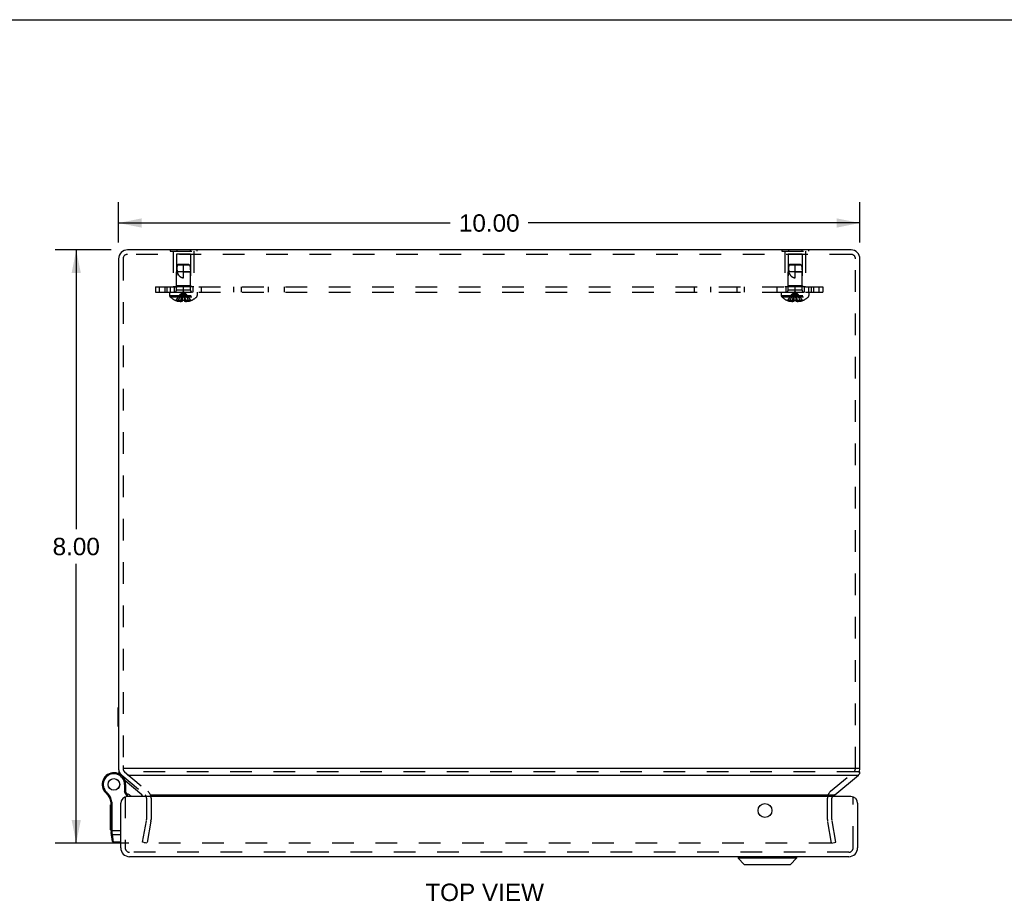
# Model space of a CAD drawing. Header units: inches. Extents: x 0 to 53.1, y 0 to 34.4.
# Tile 7 of 8: x 13.3 to 26.6, y 22.5 to 34.4. Entities that reach past the tile are written whole.
import ezdxf

# ---------------------------------------------------------------- set-up
doc = ezdxf.new("R2010")
doc.units = ezdxf.units.IN
doc.header["$LTSCALE"] = 2.921875
doc.header["$MEASUREMENT"] = 0
doc.linetypes.add('HIDDEN', pattern=[0.2, 0.1, -0.1])
doc.layers.get('0').update_dxf_attribs({"linetype": 'CONTINUOUS'})
for name, color, linetype in [('DEFAULT_2', 8, 'HIDDEN'), ('DIMENSIONS', 7, 'CONTINUOUS'), ('DOOR_ASSEMBLY', 7, 'CONTINUOUS'), ('SUBPANEL', 7, 'CONTINUOUS')]:
    doc.layers.add(name, color=color, linetype=linetype)
doc.styles.get("Standard").update_dxf_attribs({"font": 'arial.ttf'})
doc.dimstyles.new('DIMSTYLE_1', dxfattribs={"dimtxt": 0.234375, "dimasz": 0.3125, "dimexe": 0.09, "dimexo": 0.07, "dimgap": 0.0375, "dimtad": 0, "dimtih": 1, "dimtoh": 1, "dimzin": 4, "dimdsep": 46, "dimtxsty": 'Standard', "dimblk": '_FILLED', "dimblk1": '_FILLED', "dimblk2": '_FILLED', "dimcen": 0.09, "dimazin": 1, "dimtfac": 1, "dimtdec": 3, "dimtofl": 0, "dimtmove": 0, "dimatfit": 3, "dimldrblk": '_FILLED', "dimfxl": 0, "dimtolj": 1, "dimtzin": 4, "dimarcsym": 0})

# ---------------------------------------------------------------- blocks, each defined once
blk = doc.blocks.new('_FILLED')
at = {"color": 0, "linetype": 'ByBlock'}
blk.add_solid([(0, 0), (-1, 0.2), (-1, -0.2)], dxfattribs=at)
blk = doc.blocks.new('*D11')
at = {"layer": 'DIMENSIONS', "color": 2, "linetype": 'Continuous'}
for p, q in [((14.516, 31.27), (13.762, 31.27)), ((14.044, 31.27), (14.044, 27.505)), ((14.044, 23.27), (14.044, 27.036)), ((14.755, 23.27), (13.762, 23.27))]:
    blk.add_line(p, q, dxfattribs=at)
at = {"layer": 'DIMENSIONS', "color": 2, "linetype": 'Continuous', "xscale": 0.3125, "yscale": 0.3125, "zscale": 0.3125}
for p, rotation in [((14.044, 31.27), 90), ((14.044, 23.27), 270)]:
    blk.add_blockref('_FILLED', p, dxfattribs=dict(at, rotation=rotation))
at = {"layer": 'DIMENSIONS', "color": 2, "linetype": 'Continuous', "insert": (14.044, 27.387), "char_height": 0.2344, "width": 0.63691, "attachment_point": 2, "line_spacing_factor": 0.9}
blk.add_mtext('8.00', dxfattribs=at)
blk = doc.blocks.new('*D12')
at = {"layer": 'DIMENSIONS', "color": 2, "linetype": 'Continuous'}
for p, q in [((14.615, 31.369), (14.615, 31.914)), ((24.615, 31.369), (24.615, 31.914)), ((14.615, 31.633), (19.088, 31.633)), ((24.615, 31.633), (20.142, 31.633))]:
    blk.add_line(p, q, dxfattribs=at)
at = {"layer": 'DIMENSIONS', "color": 2, "linetype": 'Continuous', "xscale": 0.3125, "yscale": 0.3125, "zscale": 0.3125, "rotation": 180}
blk.add_blockref('_FILLED', (14.615, 31.633), dxfattribs=at)
at = {"layer": 'DIMENSIONS', "color": 2, "linetype": 'Continuous', "xscale": 0.3125, "yscale": 0.3125, "zscale": 0.3125}
blk.add_blockref('_FILLED', (24.615, 31.633), dxfattribs=at)
at = {"layer": 'DIMENSIONS', "color": 2, "linetype": 'Continuous', "insert": (19.615, 31.75), "char_height": 0.2344, "width": 0.81901, "attachment_point": 2, "line_spacing_factor": 0.9}
blk.add_mtext('10.00', dxfattribs=at)

msp = doc.modelspace()

# ---------------------------------------------------------------- linework, layer by layer
at = {"color": 7, "linetype": 'Continuous'}
for p, q in [((0, 34.375), (53.125, 34.375)), ((15.31, 31.274), (15.31, 31.27)), ((15.31, 31.274), (15.67, 31.274)), ((15.4, 31.274), (15.4, 31.27)), ((15.58, 31.274), (15.58, 31.27)), ((15.67, 31.274), (15.67, 31.27)), ((23.56, 31.274), (23.56, 31.27)), ((23.56, 31.274), (23.92, 31.274)), ((23.65, 31.274), (23.65, 31.27)), ((23.83, 31.274), (23.83, 31.27)), ((23.92, 31.274), (23.92, 31.27)), ((14.611, 24.843), (14.611, 25.099)), ((14.611, 25.099), (14.615, 25.099)), ((14.611, 24.843), (14.615, 24.843)), ((14.62, 24.243), (14.62, 24.216)), ((14.684, 24.277), (14.675, 24.277)), ((24.615, 24.277), (24.594, 24.277)), ((24.61, 24.216), (24.61, 24.247))]:
    msp.add_line(p, q, dxfattribs=at)
at = {"color": 3, "linetype": 'Continuous'}
for p, q in [((24.495, 31.27), (14.735, 31.27)), ((14.615, 31.15), (14.615, 24.277)), ((24.615, 24.277), (24.615, 31.15)), ((24.594, 24.277), (14.684, 24.277)), ((14.736, 24.185), (24.594, 24.185)), ((24.276, 23.922), (24.594, 24.185)), ((15.044, 23.922), (24.276, 23.922))]:
    msp.add_line(p, q, dxfattribs=at)
for points in [[(14.62, 24.216), (14.62, 24.214), (14.62, 24.211), (14.621, 24.209), (14.621, 24.206), (14.622, 24.204), (14.623, 24.202)], [(24.594, 24.185), (24.596, 24.188), (24.598, 24.19), (24.6, 24.192), (24.602, 24.195), (24.603, 24.197), (24.605, 24.2)], [(24.605, 24.234), (24.606, 24.232), (24.607, 24.23), (24.608, 24.227), (24.609, 24.225), (24.61, 24.222), (24.61, 24.219), (24.61, 24.216), (24.61, 24.216)], [(24.61, 24.216), (24.61, 24.214), (24.61, 24.211), (24.609, 24.209), (24.608, 24.206), (24.608, 24.204), (24.607, 24.202), (24.605, 24.2)], [(24.266, 23.916), (24.26, 23.912), (24.254, 23.907), (24.248, 23.902), (24.242, 23.897), (24.24, 23.896)], [(24.276, 23.922), (24.274, 23.921), (24.273, 23.92), (24.271, 23.919), (24.269, 23.918), (24.268, 23.917), (24.266, 23.916)]]:
    msp.add_lwpolyline(points, dxfattribs=at)
for centre, radius, start, end in [((14.735, 31.15), 0.12, 90, 180), ((24.495, 31.15), 0.12, 0, 90), ((14.735, 24.277), 0.12, 180, 201.0908), ((24.495, 24.277), 0.12, 343.6989, 360), ((24.297, 23.876), 0.06, 160.4463, 161.1917)]:
    msp.add_arc(centre, radius, start, end, dxfattribs=at)
at = {"layer": 'DEFAULT_2', "color": 8, "linetype": 'HIDDEN'}
for p, q in [((15.31, 31.27), (15.31, 31.253)), ((15.31, 31.253), (15.67, 31.253)), ((15.35, 31.253), (15.35, 30.774)), ((15.395, 31.212), (15.395, 30.784)), ((15.585, 31.212), (15.395, 31.212)), ((15.4, 31.27), (15.4, 31.253)), ((15.58, 31.27), (15.58, 31.253)), ((15.585, 31.212), (15.585, 30.784)), ((15.63, 31.253), (15.63, 30.774)), ((15.67, 31.27), (15.67, 31.253)), ((23.56, 31.27), (23.56, 31.253)), ((23.56, 31.253), (23.92, 31.253)), ((23.6, 31.253), (23.6, 30.774)), ((23.645, 31.212), (23.645, 30.784)), ((23.835, 31.212), (23.645, 31.212)), ((23.65, 31.27), (23.65, 31.253)), ((23.83, 31.27), (23.83, 31.253)), ((23.835, 31.212), (23.835, 30.784)), ((23.88, 31.253), (23.88, 30.774)), ((23.92, 31.27), (23.92, 31.253)), ((14.675, 31.15), (14.675, 24.317)), ((24.495, 31.21), (14.735, 31.21)), ((24.555, 24.277), (24.555, 31.15)), ((15.405, 31.064), (15.396, 30.974)), ((15.396, 30.728), (15.396, 30.974)), ((15.584, 30.974), (15.396, 30.974)), ((15.416, 31.074), (15.405, 31.064)), ((15.405, 31.064), (15.411, 31.07)), ((15.575, 31.064), (15.405, 31.064)), ((15.411, 31.07), (15.416, 31.074)), ((15.564, 31.074), (15.416, 31.074)), ((15.49, 30.894), (15.49, 31.074)), ((15.49, 30.974), (15.584, 30.974)), ((15.564, 31.074), (15.575, 31.064)), ((15.575, 31.064), (15.584, 30.974)), ((15.584, 30.728), (15.584, 30.974)), ((23.655, 31.064), (23.646, 30.974)), ((23.834, 30.974), (23.646, 30.974)), ((23.646, 30.728), (23.646, 30.974)), ((23.666, 31.074), (23.655, 31.064)), ((23.655, 31.064), (23.661, 31.07)), ((23.825, 31.064), (23.655, 31.064)), ((23.661, 31.07), (23.666, 31.074)), ((23.814, 31.074), (23.666, 31.074)), ((23.74, 30.894), (23.74, 31.074)), ((23.74, 30.974), (23.834, 30.974)), ((23.814, 31.074), (23.825, 31.064)), ((23.825, 31.064), (23.834, 30.974)), ((23.834, 30.728), (23.834, 30.974)), ((15.303, 30.699), (15.303, 30.653)), ((15.303, 30.699), (15.676, 30.699)), ((15.63, 30.774), (15.35, 30.774)), ((15.395, 30.784), (15.385, 30.774)), ((15.585, 30.784), (15.395, 30.784)), ((15.584, 30.728), (15.396, 30.728)), ((15.585, 30.784), (15.595, 30.774)), ((15.676, 30.699), (15.676, 30.653)), ((23.553, 30.699), (23.926, 30.699)), ((23.553, 30.699), (23.553, 30.653)), ((23.88, 30.774), (23.6, 30.774)), ((23.645, 30.784), (23.635, 30.774)), ((23.835, 30.784), (23.645, 30.784)), ((23.834, 30.728), (23.646, 30.728)), ((23.835, 30.784), (23.845, 30.774)), ((23.926, 30.699), (23.926, 30.653)), ((15.303, 30.653), (15.676, 30.653)), ((15.31, 30.638), (15.67, 30.638)), ((15.391, 30.586), (15.39, 30.586)), ((15.392, 30.586), (15.391, 30.586)), ((15.474, 30.586), (15.392, 30.586)), ((15.421, 30.586), (15.421, 30.576)), ((15.455, 30.586), (15.455, 30.571)), ((15.474, 30.586), (15.477, 30.608)), ((15.474, 30.586), (15.474, 30.576)), ((15.474, 30.586), (15.474, 30.586)), ((15.498, 30.651), (15.496, 30.671)), ((15.501, 30.63), (15.498, 30.651)), ((15.503, 30.608), (15.501, 30.63)), ((15.505, 30.586), (15.503, 30.608)), ((15.505, 30.586), (15.505, 30.576)), ((15.505, 30.586), (15.505, 30.586)), ((15.588, 30.586), (15.505, 30.586)), ((15.525, 30.586), (15.525, 30.571)), ((15.558, 30.586), (15.558, 30.576)), ((15.588, 30.586), (15.589, 30.586)), ((15.589, 30.586), (15.589, 30.586)), ((23.553, 30.653), (23.926, 30.653)), ((23.56, 30.638), (23.92, 30.638)), ((23.641, 30.586), (23.64, 30.586)), ((23.642, 30.586), (23.641, 30.586)), ((23.724, 30.586), (23.642, 30.586)), ((23.671, 30.586), (23.671, 30.576)), ((23.705, 30.586), (23.705, 30.571)), ((23.724, 30.586), (23.727, 30.608)), ((23.724, 30.586), (23.724, 30.586)), ((23.724, 30.586), (23.724, 30.576)), ((23.74, 30.586), (23.745, 30.586)), ((23.748, 30.651), (23.746, 30.671)), ((23.751, 30.63), (23.748, 30.651)), ((23.753, 30.608), (23.751, 30.63)), ((23.755, 30.586), (23.753, 30.608)), ((23.838, 30.586), (23.755, 30.586)), ((23.755, 30.586), (23.755, 30.576)), ((23.755, 30.586), (23.755, 30.586)), ((23.775, 30.586), (23.775, 30.571)), ((23.808, 30.586), (23.808, 30.576)), ((23.839, 30.586), (23.838, 30.586)), ((23.839, 30.586), (23.839, 30.586)), ((14.675, 24.317), (14.675, 24.277)), ((14.658, 24.185), (14.971, 23.922)), ((14.696, 24.231), (15.01, 23.968)), ((24.594, 24.231), (14.736, 24.231)), ((24.22, 23.968), (24.533, 24.231)), ((14.993, 23.876), (14.993, 23.588)), ((15.053, 23.876), (15.053, 23.588)), ((24.177, 23.588), (24.177, 23.876)), ((24.237, 23.588), (24.237, 23.876)), ((14.939, 23.28), (14.992, 23.577)), ((15.051, 23.567), (14.998, 23.27)), ((24.231, 23.27), (24.179, 23.567)), ((24.291, 23.28), (24.238, 23.577)), ((14.998, 23.27), (14.939, 23.28)), ((24.218, 23.27), (14.974, 23.27)), ((24.228, 23.28), (24.228, 23.279)), ((24.228, 23.279), (24.228, 23.278)), ((24.231, 23.27), (24.291, 23.28))]:
    msp.add_line(p, q, dxfattribs=at)
for points in [[(15.405, 31.064), (15.404, 31.053), (15.403, 31.041), (15.403, 31.029), (15.403, 31.018), (15.403, 31.006), (15.404, 30.995), (15.404, 30.985), (15.406, 30.974)], [(15.406, 30.974), (15.408, 30.967), (15.41, 30.96), (15.413, 30.954), (15.415, 30.948), (15.418, 30.942), (15.421, 30.937), (15.424, 30.932), (15.427, 30.928), (15.43, 30.924), (15.433, 30.92), (15.436, 30.917), (15.44, 30.914), (15.443, 30.911), (15.446, 30.909), (15.449, 30.907), (15.452, 30.905), (15.456, 30.903), (15.459, 30.901), (15.463, 30.9), (15.466, 30.898), (15.47, 30.897), (15.474, 30.896), (15.478, 30.895), (15.482, 30.895), (15.486, 30.894), (15.49, 30.894)], [(23.655, 31.064), (23.654, 31.053), (23.653, 31.041), (23.653, 31.029), (23.653, 31.018), (23.653, 31.006), (23.654, 30.995), (23.654, 30.985), (23.656, 30.974)], [(23.656, 30.974), (23.658, 30.967), (23.66, 30.96), (23.663, 30.954), (23.665, 30.948), (23.668, 30.942), (23.671, 30.937), (23.674, 30.932), (23.677, 30.928), (23.68, 30.924), (23.683, 30.92), (23.686, 30.917), (23.69, 30.914), (23.693, 30.911), (23.696, 30.909), (23.699, 30.907), (23.702, 30.905), (23.706, 30.903), (23.709, 30.901), (23.713, 30.9), (23.716, 30.898), (23.72, 30.897), (23.724, 30.896), (23.728, 30.895), (23.732, 30.895), (23.736, 30.894), (23.74, 30.894)], [(15.391, 30.586), (15.404, 30.608), (15.419, 30.63), (15.435, 30.651), (15.452, 30.671), (15.471, 30.691), (15.49, 30.71)], [(15.421, 30.586), (15.431, 30.608), (15.441, 30.63), (15.452, 30.651), (15.464, 30.671), (15.477, 30.691), (15.49, 30.71)], [(15.455, 30.586), (15.46, 30.608), (15.465, 30.63), (15.471, 30.651), (15.477, 30.671), (15.483, 30.691), (15.49, 30.71)], [(15.477, 30.608), (15.479, 30.63), (15.481, 30.651), (15.484, 30.671), (15.487, 30.691), (15.49, 30.71)], [(15.479, 30.63), (15.481, 30.651), (15.484, 30.671), (15.487, 30.691), (15.49, 30.71)], [(15.496, 30.671), (15.493, 30.691), (15.49, 30.71)], [(15.496, 30.671), (15.493, 30.691), (15.49, 30.71)], [(15.525, 30.586), (15.52, 30.608), (15.515, 30.63), (15.509, 30.651), (15.503, 30.671), (15.497, 30.691), (15.49, 30.71)], [(15.558, 30.586), (15.549, 30.608), (15.539, 30.63), (15.528, 30.651), (15.516, 30.671), (15.503, 30.691), (15.49, 30.71)], [(15.589, 30.586), (15.575, 30.608), (15.561, 30.63), (15.545, 30.651), (15.528, 30.671), (15.509, 30.691), (15.49, 30.71)], [(23.641, 30.586), (23.654, 30.608), (23.669, 30.63), (23.685, 30.651), (23.702, 30.671), (23.721, 30.691), (23.74, 30.71)], [(23.671, 30.586), (23.681, 30.608), (23.691, 30.63), (23.702, 30.651), (23.714, 30.671), (23.727, 30.691), (23.74, 30.71)], [(23.705, 30.586), (23.71, 30.608), (23.715, 30.63), (23.721, 30.651), (23.727, 30.671), (23.733, 30.691), (23.74, 30.71)], [(23.727, 30.608), (23.729, 30.63), (23.731, 30.651), (23.734, 30.671), (23.737, 30.691), (23.74, 30.71)], [(23.729, 30.63), (23.731, 30.651), (23.734, 30.671), (23.737, 30.691), (23.74, 30.71)], [(23.746, 30.671), (23.743, 30.691), (23.74, 30.71)], [(23.746, 30.671), (23.743, 30.691), (23.74, 30.71)], [(23.808, 30.586), (23.799, 30.608), (23.789, 30.63), (23.778, 30.651), (23.766, 30.671), (23.753, 30.691), (23.74, 30.71)], [(23.775, 30.586), (23.77, 30.608), (23.765, 30.63), (23.759, 30.651), (23.753, 30.671), (23.747, 30.691), (23.74, 30.71)], [(23.839, 30.586), (23.825, 30.608), (23.811, 30.63), (23.795, 30.651), (23.778, 30.671), (23.759, 30.691), (23.74, 30.71)], [(15.455, 30.571), (15.451, 30.571), (15.447, 30.572), (15.443, 30.572), (15.439, 30.573), (15.435, 30.573), (15.43, 30.574), (15.426, 30.575), (15.421, 30.576)], [(15.474, 30.576), (15.472, 30.575), (15.47, 30.574), (15.467, 30.573), (15.465, 30.573), (15.462, 30.572), (15.46, 30.572), (15.457, 30.571), (15.455, 30.571)], [(15.505, 30.586), (15.5, 30.586), (15.495, 30.586), (15.49, 30.586), (15.485, 30.586), (15.48, 30.586), (15.474, 30.586)], [(15.525, 30.571), (15.522, 30.571), (15.52, 30.572), (15.518, 30.572), (15.515, 30.573), (15.513, 30.573), (15.51, 30.574), (15.508, 30.575), (15.505, 30.576)], [(15.558, 30.576), (15.554, 30.575), (15.55, 30.574), (15.545, 30.573), (15.541, 30.573), (15.537, 30.572), (15.533, 30.572), (15.529, 30.571), (15.525, 30.571)], [(23.705, 30.571), (23.701, 30.571), (23.697, 30.572), (23.693, 30.572), (23.689, 30.573), (23.685, 30.573), (23.68, 30.574), (23.676, 30.575), (23.671, 30.576)], [(23.724, 30.576), (23.722, 30.575), (23.72, 30.574), (23.717, 30.573), (23.715, 30.573), (23.712, 30.572), (23.71, 30.572), (23.707, 30.571), (23.705, 30.571)], [(23.74, 30.586), (23.735, 30.586), (23.73, 30.586), (23.724, 30.586)], [(23.755, 30.586), (23.75, 30.586), (23.745, 30.586)], [(23.775, 30.571), (23.772, 30.571), (23.77, 30.572), (23.768, 30.572), (23.765, 30.573), (23.763, 30.573), (23.76, 30.574), (23.758, 30.575), (23.755, 30.576)], [(23.808, 30.576), (23.804, 30.575), (23.8, 30.574), (23.795, 30.573), (23.791, 30.573), (23.787, 30.572), (23.783, 30.572), (23.779, 30.571), (23.775, 30.571)], [(14.964, 23.28), (14.964, 23.28), (14.964, 23.282)], [(14.965, 23.275), (14.965, 23.276), (14.965, 23.277), (14.964, 23.278), (14.964, 23.279), (14.964, 23.28)], [(14.974, 23.27), (14.973, 23.27), (14.972, 23.27), (14.971, 23.271), (14.97, 23.271), (14.969, 23.271), (14.968, 23.272), (14.967, 23.273), (14.967, 23.274), (14.966, 23.274), (14.965, 23.275)], [(24.228, 23.278), (24.228, 23.277), (24.228, 23.276), (24.227, 23.275), (24.227, 23.274), (24.226, 23.274), (24.225, 23.273), (24.224, 23.272), (24.224, 23.271), (24.223, 23.271), (24.222, 23.271), (24.221, 23.27), (24.219, 23.27), (24.218, 23.27)], [(24.228, 23.282), (24.228, 23.28), (24.228, 23.28)]]:
    msp.add_lwpolyline(points, dxfattribs=at)
for centre, radius, start, end in [((14.735, 31.15), 0.06, 90, 180), ((24.495, 31.15), 0.06, 0, 90), ((15.368, 30.728), 0.0282, 270, 360), ((15.612, 30.728), 0.0282, 180, 270), ((23.618, 30.728), 0.0282, 270, 360), ((23.862, 30.728), 0.0282, 180, 270), ((15.323, 30.653), 0.02, 180, 226.4862), ((15.49, 30.828), 0.262, 226.4862, 247.6643), ((15.49, 30.828), 0.261, 247.9106, 254.8059), ((15.49, 30.828), 0.261, 285.1941, 292.0894), ((15.49, 30.828), 0.262, 292.3357, 313.5138), ((15.656, 30.653), 0.02, 313.5138, 360), ((23.573, 30.653), 0.02, 180, 226.4862), ((23.74, 30.828), 0.262, 226.4862, 247.6643), ((23.74, 30.828), 0.261, 247.9106, 254.8059), ((23.74, 30.828), 0.261, 285.1941, 292.0894), ((23.74, 30.828), 0.262, 292.3357, 313.5138), ((23.906, 30.653), 0.02, 313.5138, 360), ((14.735, 24.277), 0.12, 201.0908, 230), ((14.735, 24.277), 0.06, 180, 230), ((24.495, 24.277), 0.06, 310, 360), ((14.933, 23.876), 0.06, 0, 50), ((14.933, 23.876), 0.12, 0, 50), ((24.297, 23.876), 0.12, 130, 180), ((24.297, 23.876), 0.06, 164.7667, 180), ((14.933, 23.588), 0.06, 350, 360), ((14.933, 23.588), 0.12, 350, 360), ((24.297, 23.588), 0.12, 180, 190), ((24.297, 23.588), 0.06, 180, 190)]:
    msp.add_arc(centre, radius, start, end, dxfattribs=at)
at = {"layer": 'DOOR_ASSEMBLY', "color": 7, "linetype": 'Continuous'}
for p, q in [((14.61, 24.208), (14.609, 24.208)), ((14.697, 24.061), (14.697, 23.963)), ((14.71, 24.061), (14.697, 24.061)), ((14.928, 23.919), (14.702, 24.109)), ((14.71, 24.061), (14.71, 23.966)), ((14.416, 23.982), (14.427, 23.988)), ((14.416, 23.982), (14.427, 23.988)), ((14.416, 23.982), (14.416, 23.982)), ((14.427, 23.988), (14.427, 23.988)), ((14.446, 23.946), (14.454, 23.956)), ((14.71, 23.966), (14.697, 23.963)), ((14.732, 23.896), (14.697, 23.963)), ((14.746, 23.896), (14.71, 23.966)), ((14.504, 23.447), (14.504, 23.787)), ((14.514, 23.787), (14.504, 23.787)), ((14.514, 23.779), (14.504, 23.779)), ((14.513, 23.825), (14.526, 23.827)), ((14.514, 23.429), (14.514, 23.806)), ((14.514, 23.806), (14.527, 23.806)), ((14.527, 23.426), (14.527, 23.806)), ((14.514, 23.727), (14.504, 23.727)), ((14.514, 23.718), (14.504, 23.718)), ((14.514, 23.648), (14.504, 23.648)), ((14.514, 23.447), (14.504, 23.447)), ((14.514, 23.447), (14.504, 23.447)), ((14.514, 23.441), (14.644, 23.441)), ((14.533, 23.289), (14.516, 23.412)), ((14.524, 23.426), (14.525, 23.426)), ((14.524, 23.426), (14.524, 23.426)), ((14.525, 23.426), (14.525, 23.426)), ((14.525, 23.426), (14.526, 23.426)), ((14.526, 23.426), (14.527, 23.426)), ((14.526, 23.426), (14.526, 23.426)), ((14.527, 23.425), (14.527, 23.426)), ((14.527, 23.426), (14.527, 23.426)), ((14.527, 23.426), (14.527, 23.426)), ((14.527, 23.424), (14.527, 23.425)), ((14.527, 23.423), (14.527, 23.424)), ((14.527, 23.421), (14.527, 23.423)), ((14.527, 23.42), (14.527, 23.421)), ((14.528, 23.419), (14.527, 23.42)), ((14.528, 23.417), (14.528, 23.419)), ((14.528, 23.416), (14.528, 23.417)), ((14.528, 23.415), (14.528, 23.416)), ((14.528, 23.414), (14.528, 23.415)), ((14.528, 23.413), (14.528, 23.414)), ((14.528, 23.411), (14.528, 23.413)), ((14.528, 23.41), (14.528, 23.411)), ((14.528, 23.409), (14.528, 23.41)), ((14.528, 23.408), (14.528, 23.409)), ((14.528, 23.407), (14.528, 23.408)), ((14.531, 23.386), (14.528, 23.407)), ((14.545, 23.284), (14.531, 23.386)), ((14.531, 23.386), (14.644, 23.386)), ((14.533, 23.289), (14.533, 23.289)), ((14.533, 23.289), (14.533, 23.289)), ((14.546, 23.278), (14.545, 23.284)), ((14.644, 23.284), (14.545, 23.284)), ((14.644, 23.278), (14.546, 23.278)), ((15.451, 23.082), (15.451, 23.086)), ((15.707, 23.082), (15.451, 23.082)), ((15.707, 23.082), (15.707, 23.086)), ((22.972, 23.083), (23.76, 23.083)), ((22.972, 23.083), (22.972, 23.064)), ((23.76, 23.064), (22.972, 23.064)), ((22.972, 23.064), (23.055, 22.981)), ((23.055, 22.981), (23.677, 22.981)), ((23.06, 22.979), (23.672, 22.979)), ((23.76, 23.064), (23.677, 22.981)), ((23.76, 23.083), (23.76, 23.064))]:
    msp.add_line(p, q, dxfattribs=at)
at = {"layer": 'DOOR_ASSEMBLY', "color": 3, "linetype": 'Continuous'}
for p, q in [((14.644, 23.206), (14.644, 23.806)), ((24.494, 23.896), (14.734, 23.896)), ((24.584, 23.806), (24.584, 23.206)), ((24.464, 23.086), (14.764, 23.086))]:
    msp.add_line(p, q, dxfattribs=at)
at = {"layer": 'DOOR_ASSEMBLY', "color": 8, "linetype": 'HIDDEN'}
for p, q in [((14.704, 23.896), (14.704, 23.206)), ((24.524, 23.206), (24.524, 23.896)), ((24.464, 23.146), (14.764, 23.146))]:
    msp.add_line(p, q, dxfattribs=at)
at = {"layer": 'DOOR_ASSEMBLY', "color": 7, "linetype": 'Continuous'}
for points in [[(14.514, 23.429), (14.514, 23.429), (14.514, 23.429), (14.514, 23.429), (14.514, 23.429), (14.514, 23.429), (14.514, 23.429), (14.514, 23.429), (14.514, 23.429), (14.515, 23.429), (14.515, 23.429), (14.515, 23.429), (14.515, 23.429), (14.515, 23.429), (14.515, 23.429), (14.515, 23.429), (14.515, 23.429), (14.515, 23.429), (14.515, 23.429), (14.515, 23.429), (14.515, 23.428), (14.515, 23.428), (14.515, 23.428), (14.515, 23.428), (14.515, 23.428), (14.516, 23.428), (14.516, 23.428), (14.516, 23.428), (14.516, 23.428), (14.516, 23.428), (14.516, 23.428), (14.516, 23.428), (14.516, 23.428), (14.516, 23.428), (14.516, 23.428), (14.517, 23.428), (14.517, 23.428), (14.517, 23.428), (14.517, 23.428), (14.517, 23.428), (14.517, 23.428), (14.517, 23.428), (14.517, 23.427), (14.518, 23.427), (14.518, 23.427), (14.518, 23.427), (14.518, 23.427), (14.518, 23.427), (14.518, 23.427), (14.519, 23.427), (14.519, 23.427), (14.519, 23.427), (14.519, 23.427), (14.519, 23.427), (14.519, 23.427), (14.519, 23.427), (14.52, 23.427), (14.52, 23.427), (14.52, 23.427), (14.52, 23.427), (14.52, 23.427), (14.521, 23.427), (14.521, 23.427), (14.521, 23.427), (14.521, 23.427), (14.521, 23.427), (14.522, 23.427), (14.522, 23.427), (14.522, 23.427), (14.522, 23.427), (14.522, 23.427), (14.523, 23.427), (14.523, 23.427), (14.523, 23.427), (14.523, 23.427), (14.523, 23.427), (14.524, 23.426), (14.524, 23.426)], [(14.516, 23.412), (14.516, 23.412), (14.516, 23.412), (14.516, 23.412), (14.516, 23.412), (14.516, 23.412), (14.516, 23.411), (14.516, 23.411), (14.516, 23.411), (14.516, 23.411), (14.516, 23.411), (14.516, 23.411), (14.516, 23.411), (14.516, 23.411), (14.516, 23.411), (14.516, 23.41), (14.516, 23.41), (14.516, 23.41), (14.516, 23.41), (14.517, 23.41), (14.517, 23.41), (14.517, 23.41), (14.517, 23.41), (14.517, 23.41), (14.517, 23.41), (14.517, 23.409), (14.517, 23.409), (14.517, 23.409), (14.517, 23.409), (14.518, 23.409), (14.518, 23.409), (14.518, 23.409), (14.518, 23.409), (14.518, 23.409), (14.518, 23.409), (14.518, 23.409), (14.518, 23.408), (14.519, 23.408), (14.519, 23.408), (14.519, 23.408), (14.519, 23.408), (14.519, 23.408), (14.519, 23.408), (14.519, 23.408), (14.52, 23.408), (14.52, 23.408), (14.52, 23.408), (14.52, 23.408), (14.52, 23.408), (14.52, 23.408), (14.521, 23.408), (14.521, 23.407), (14.521, 23.407), (14.521, 23.407), (14.521, 23.407), (14.521, 23.407), (14.522, 23.407), (14.522, 23.407), (14.522, 23.407), (14.522, 23.407), (14.522, 23.407), (14.522, 23.407), (14.523, 23.407), (14.523, 23.407), (14.523, 23.407), (14.523, 23.407), (14.523, 23.407), (14.524, 23.407), (14.524, 23.407), (14.524, 23.407), (14.524, 23.407), (14.524, 23.407), (14.525, 23.407), (14.525, 23.407), (14.525, 23.407), (14.525, 23.407), (14.525, 23.407), (14.526, 23.407), (14.526, 23.407), (14.526, 23.407), (14.526, 23.407), (14.527, 23.407), (14.527, 23.407), (14.527, 23.407), (14.527, 23.407), (14.527, 23.407), (14.528, 23.407), (14.528, 23.407), (14.528, 23.407), (14.528, 23.407), (14.528, 23.407)], [(14.518, 23.395), (14.518, 23.395), (14.518, 23.395), (14.518, 23.395), (14.518, 23.395), (14.518, 23.394), (14.518, 23.394), (14.518, 23.394), (14.518, 23.394), (14.518, 23.394), (14.518, 23.393), (14.518, 23.393), (14.519, 23.393), (14.519, 23.393), (14.519, 23.393), (14.519, 23.393), (14.519, 23.392), (14.519, 23.392), (14.519, 23.392), (14.519, 23.392), (14.519, 23.392), (14.519, 23.391), (14.519, 23.391), (14.519, 23.391), (14.52, 23.391), (14.52, 23.391), (14.52, 23.391), (14.52, 23.39), (14.52, 23.39), (14.52, 23.39), (14.52, 23.39), (14.52, 23.39), (14.521, 23.39), (14.521, 23.39), (14.521, 23.389), (14.521, 23.389), (14.521, 23.389), (14.521, 23.389), (14.521, 23.389), (14.522, 23.389), (14.522, 23.389), (14.522, 23.388), (14.522, 23.388), (14.522, 23.388), (14.522, 23.388), (14.523, 23.388), (14.523, 23.388), (14.523, 23.388), (14.523, 23.388), (14.523, 23.387), (14.523, 23.387), (14.524, 23.387), (14.524, 23.387), (14.524, 23.387), (14.524, 23.387), (14.524, 23.387), (14.525, 23.387), (14.525, 23.387), (14.525, 23.387), (14.525, 23.387), (14.525, 23.386), (14.526, 23.386), (14.526, 23.386), (14.526, 23.386), (14.526, 23.386), (14.526, 23.386), (14.527, 23.386), (14.527, 23.386), (14.527, 23.386), (14.527, 23.386), (14.527, 23.386), (14.528, 23.386), (14.528, 23.386), (14.528, 23.386), (14.528, 23.386), (14.528, 23.386), (14.529, 23.386), (14.529, 23.386), (14.529, 23.386), (14.529, 23.386), (14.53, 23.386), (14.53, 23.386), (14.53, 23.386), (14.53, 23.386), (14.53, 23.386), (14.531, 23.386), (14.531, 23.386)], [(14.532, 23.294), (14.532, 23.294), (14.532, 23.294), (14.532, 23.294), (14.532, 23.293), (14.532, 23.293), (14.532, 23.293), (14.532, 23.293), (14.532, 23.293), (14.532, 23.292), (14.533, 23.292), (14.533, 23.292), (14.533, 23.292), (14.533, 23.292), (14.533, 23.292), (14.533, 23.291), (14.533, 23.291), (14.533, 23.291), (14.533, 23.291), (14.533, 23.291), (14.533, 23.291), (14.533, 23.29), (14.534, 23.29), (14.534, 23.29), (14.534, 23.29), (14.534, 23.29), (14.534, 23.29), (14.534, 23.289), (14.534, 23.289), (14.534, 23.289), (14.534, 23.289), (14.535, 23.289), (14.535, 23.289), (14.535, 23.288), (14.535, 23.288), (14.535, 23.288), (14.535, 23.288), (14.535, 23.288), (14.536, 23.288), (14.536, 23.288), (14.536, 23.287), (14.536, 23.287), (14.536, 23.287), (14.536, 23.287), (14.537, 23.287), (14.537, 23.287), (14.537, 23.287), (14.537, 23.287), (14.537, 23.286), (14.537, 23.286), (14.538, 23.286), (14.538, 23.286), (14.538, 23.286), (14.538, 23.286), (14.538, 23.286), (14.538, 23.286), (14.539, 23.286), (14.539, 23.286), (14.539, 23.285), (14.539, 23.285), (14.539, 23.285), (14.54, 23.285), (14.54, 23.285), (14.54, 23.285), (14.54, 23.285), (14.54, 23.285), (14.541, 23.285), (14.541, 23.285), (14.541, 23.285), (14.541, 23.285), (14.542, 23.285), (14.542, 23.285), (14.542, 23.285), (14.542, 23.285), (14.542, 23.285), (14.543, 23.285), (14.543, 23.284), (14.543, 23.284), (14.543, 23.284), (14.543, 23.284), (14.544, 23.284), (14.544, 23.284), (14.544, 23.284), (14.544, 23.284), (14.545, 23.284), (14.545, 23.284), (14.545, 23.284)]]:
    msp.add_lwpolyline(points, dxfattribs=at)
for radius in [0.079, 0.078]:
    msp.add_circle((14.552, 24.061), radius, dxfattribs=at)
at = {"layer": 'DOOR_ASSEMBLY', "color": 3, "linetype": 'Continuous'}
msp.add_circle((23.334, 23.708), 0.0938, dxfattribs=at)
at = {"layer": 'DOOR_ASSEMBLY', "color": 7, "linetype": 'Continuous'}
for centre, radius, start, end in [((14.552, 24.061), 0.158, 0, 210.265), ((14.552, 24.061), 0.144, 0, 210.265), ((14.515, 23.966), 0.26, 50, 68.622), ((14.552, 24.061), 0.158, 210.2787, 232.6869), ((14.539, 24.053), 0.142, 210.265, 229.2067), ((14.539, 24.053), 0.129, 210.265, 229.2067), ((14.315, 23.794), 0.2, 8.8401, 49.2067), ((14.315, 23.794), 0.213, 8.8401, 49.2067), ((14.652, 23.739), 0.21, 48.2712, 69.7019), ((14.867, 23.847), 0.095, 31.1408, 50), ((14.389, 23.806), 0.125, 0, 8.8401), ((14.389, 23.806), 0.138, 0, 8.8401), ((14.639, 23.429), 0.125, 180, 187.9618), ((14.546, 23.291), 0.013, 187.9757, 270), ((22.975, 23.083), 0.00305, 89.9999, 180), ((23.06, 22.986), 0.0071, 225, 270), ((23.672, 22.986), 0.0071, 270, 315), ((23.757, 23.083), 0.00305, 0, 90.0001)]:
    msp.add_arc(centre, radius, start, end, dxfattribs=at)
at = {"layer": 'DOOR_ASSEMBLY', "color": 3, "linetype": 'Continuous'}
for centre, radius, start, end in [((14.734, 23.806), 0.09, 90, 180), ((24.494, 23.806), 0.09, 0, 90), ((14.764, 23.206), 0.12, 180, 270), ((24.464, 23.206), 0.12, 270, 360)]:
    msp.add_arc(centre, radius, start, end, dxfattribs=at)
at = {"layer": 'DOOR_ASSEMBLY', "color": 8, "linetype": 'HIDDEN'}
for centre, start, end in [((14.764, 23.206), 180, 270), ((24.464, 23.206), 270, 360)]:
    msp.add_arc(centre, 0.06, start, end, dxfattribs=at)
at = {"layer": 'SUBPANEL', "color": 8, "linetype": 'HIDDEN'}
for p, q in [((15.115, 30.774), (15.115, 30.699)), ((15.115, 30.774), (24.115, 30.774)), ((15.115, 30.699), (24.115, 30.699)), ((15.167, 30.699), (15.167, 30.774)), ((15.24, 30.774), (15.24, 30.699)), ((15.269, 30.699), (15.269, 30.774)), ((15.309, 30.774), (15.309, 30.699)), ((15.365, 30.774), (15.365, 30.699)), ((15.49, 30.699), (15.49, 30.774)), ((15.615, 30.774), (15.615, 30.699)), ((15.732, 30.699), (15.732, 30.774)), ((16.171, 30.699), (16.171, 30.774)), ((16.273, 30.699), (16.273, 30.774)), ((16.631, 30.774), (16.631, 30.699)), ((16.849, 30.774), (16.849, 30.699)), ((22.381, 30.774), (22.381, 30.699)), ((22.599, 30.774), (22.599, 30.699)), ((22.957, 30.699), (22.957, 30.774)), ((23.058, 30.699), (23.058, 30.774)), ((23.498, 30.699), (23.498, 30.774)), ((23.615, 30.774), (23.615, 30.699)), ((23.74, 30.699), (23.74, 30.774)), ((23.865, 30.774), (23.865, 30.699)), ((23.921, 30.774), (23.921, 30.699)), ((23.961, 30.699), (23.961, 30.774)), ((23.99, 30.774), (23.99, 30.699)), ((24.063, 30.699), (24.063, 30.774)), ((24.115, 30.774), (24.115, 30.699))]:
    msp.add_line(p, q, dxfattribs=at)

# ---------------------------------------------------------------- texts
at = {"layer": 'DIMENSIONS', "color": 2, "linetype": 'Continuous', "insert": (19.553, 22.723), "char_height": 0.2344, "width": 1.59706, "attachment_point": 2, "line_spacing_factor": 0.9}
msp.add_mtext('TOP VIEW', dxfattribs=at)

# ---------------------------------------------------------------- dimensions: what is measured, and where the dimension line sits
at = {"layer": 'DIMENSIONS', "color": 2, "linetype": 'Continuous'}
dim = msp.add_linear_dim(base=(24.615, 31.633), p1=(14.615, 31.984), p2=(24.615, 31.984), dimstyle='DIMSTYLE_1', dxfattribs=at)
dim.commit()
dim.dimension.update_dxf_attribs({"geometry": '*D12', "text_midpoint": (19.625, 31.632), "dimtype": 160})
dim = msp.add_linear_dim(base=(14.044, 23.27), p1=(14.586, 31.27), p2=(14.825, 23.27), angle=270, dimstyle='DIMSTYLE_1', dxfattribs=at)
dim.commit()
dim.dimension.update_dxf_attribs({"geometry": '*D11', "text_midpoint": (14.043, 27.269), "dimtype": 160})

doc.saveas('drawing.dxf')
